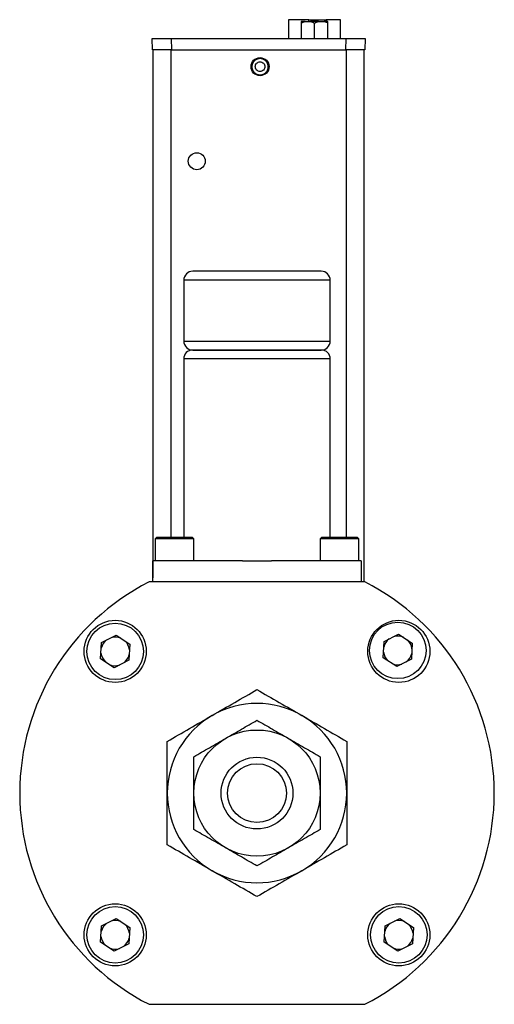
# Model space of a CAD drawing. Header units: inches. Extents: x 2.2 to 32.5, y 1.8 to 20.5.
# Tile 6 of 9: x 19.8 to 23.2, y 7.9 to 14.8. Entities that reach past the tile are written whole.
import ezdxf

# ---------------------------------------------------------------- set-up
doc = ezdxf.new("R2010")
doc.units = ezdxf.units.IN
doc.header["$LTSCALE"] = 2
doc.header["$MEASUREMENT"] = 0

msp = doc.modelspace()

# ---------------------------------------------------------------- linework, layer by layer
at = {"color": 7, "linetype": 'Continuous', "lineweight": 25}
for p, q in [((21.7226, 14.7636), (21.7226, 14.6329)), ((21.8639, 14.7636), (21.7226, 14.7636)), ((21.8639, 14.7636), (21.9859, 14.7636)), ((22.0854, 14.7636), (21.9859, 14.7636)), ((22.0854, 14.6329), (22.0854, 14.7636)), ((21.8378, 14.7518), (21.8105, 14.7518)), ((21.8105, 14.74), (21.8105, 14.6329)), ((21.8378, 14.7518), (21.8767, 14.7518)), ((21.9313, 14.7518), (21.8767, 14.7518)), ((21.904, 14.6329), (21.904, 14.74)), ((21.9313, 14.7518), (21.9702, 14.7518)), ((21.9975, 14.7518), (21.9702, 14.7518)), ((21.9975, 14.6329), (21.9975, 14.74)), ((20.7749, 14.5542), (20.7721, 14.6329)), ((20.7721, 14.6329), (20.9046, 14.6329)), ((20.9046, 14.6329), (20.9073, 14.5542)), ((20.9046, 14.6329), (22.1239, 14.6329)), ((20.9103, 14.633), (20.9103, 14.6329)), ((22.1211, 14.5542), (22.1239, 14.6329)), ((22.1239, 14.6329), (22.2564, 14.6329)), ((22.2564, 14.6329), (22.2536, 14.5542)), ((20.9073, 14.5542), (20.7749, 14.5542)), ((20.7797, 10.9897), (20.7797, 14.5542)), ((20.9073, 14.5542), (22.1211, 14.5542)), ((22.2536, 14.5542), (22.1211, 14.5542)), ((22.2487, 10.8436), (22.2487, 14.5542)), ((20.9928, 12.9472), (20.9928, 12.5222)), ((22.0128, 12.5222), (22.0128, 12.9472)), ((21.0553, 12.4597), (21.5028, 12.4597)), ((20.9928, 12.3997), (20.9928, 11.1537)), ((22.0128, 11.1537), (22.0128, 12.3997)), ((20.803, 11.1537), (20.793, 11.1437)), ((20.793, 11.1437), (20.793, 10.9897)), ((20.8033, 11.1437), (20.793, 11.1437)), ((21.053, 11.1537), (20.803, 11.1537)), ((21.063, 11.1437), (20.8033, 11.1437)), ((21.063, 11.1437), (21.053, 11.1537)), ((21.063, 10.9897), (21.063, 11.1437)), ((21.9526, 11.1537), (21.9426, 11.1437)), ((21.9426, 11.1437), (21.9426, 10.9897)), ((22.2126, 11.1437), (21.9426, 11.1437)), ((21.9622, 11.1537), (21.9526, 11.1537)), ((22.2026, 11.1537), (21.9622, 11.1537)), ((22.2126, 11.1437), (22.2026, 11.1537)), ((22.2126, 10.9897), (22.2126, 11.1437)), ((20.7797, 11.042), (20.7777, 11.0437)), ((20.7777, 11.0437), (20.7777, 10.9577)), ((20.7778, 10.8436), (20.7778, 10.9897)), ((21.4023, 10.9897), (20.7778, 10.9897)), ((21.4023, 10.9897), (21.6033, 10.9897)), ((22.2278, 10.9897), (21.6033, 10.9897)), ((22.2278, 10.9897), (22.2278, 10.8436)), ((20.7777, 10.9577), (20.7777, 10.8717)), ((20.7777, 10.8717), (20.7778, 10.8718)), ((22.2553, 10.8436), (20.7504, 10.8436)), ((20.4197, 10.4213), (20.5211, 10.4726)), ((20.5211, 10.4726), (20.6163, 10.4105)), ((22.3885, 10.4285), (22.4899, 10.4798)), ((22.4899, 10.4798), (22.585, 10.4177)), ((20.4134, 10.3078), (20.4197, 10.4213)), ((20.6163, 10.4105), (20.61, 10.297)), ((22.3822, 10.315), (22.3885, 10.4285)), ((22.585, 10.4177), (22.5788, 10.3042)), ((20.5086, 10.2457), (20.4134, 10.3078)), ((22.4774, 10.2529), (22.3822, 10.315)), ((22.5788, 10.3042), (22.4774, 10.2529)), ((20.61, 10.297), (20.5086, 10.2457)), ((20.4134, 8.3318), (20.4197, 8.4453)), ((20.4197, 8.4453), (20.5211, 8.4966)), ((20.5211, 8.4966), (20.6163, 8.4345)), ((22.3894, 8.3318), (22.3957, 8.4453)), ((22.3957, 8.4453), (22.4971, 8.4966)), ((22.4971, 8.4966), (22.5923, 8.4345)), ((20.6163, 8.4345), (20.61, 8.321)), ((22.5923, 8.4345), (22.586, 8.321)), ((20.5086, 8.2697), (20.4134, 8.3318)), ((20.61, 8.321), (20.5086, 8.2697)), ((22.4846, 8.2697), (22.3894, 8.3318)), ((22.586, 8.321), (22.4846, 8.2697)), ((20.7504, 7.8987), (22.2553, 7.8987))]:
    msp.add_line(p, q, dxfattribs=at)
at = {"color": 8, "linetype": 'Continuous', "lineweight": 25}
for p, q in [((21.8639, 14.7518), (21.8639, 14.7636)), ((21.9859, 14.7636), (21.9859, 14.7518)), ((20.9047, 11.1537), (20.9047, 14.5542)), ((22.1237, 14.5542), (22.1237, 11.1537)), ((22.0128, 12.9472), (20.9928, 12.9472)), ((20.9928, 12.5222), (21.5028, 12.5222)), ((21.5028, 12.5222), (22.0128, 12.5222)), ((22.0128, 12.3997), (20.9928, 12.3997))]:
    msp.add_line(p, q, dxfattribs=at)
at = {"color": 7, "linetype": 'Continuous', "lineweight": 25}
for centre, radius in [((21.5241, 14.4361), 0.063), ((21.0833, 13.7767), 0.0591), ((20.5146, 10.3594), 0.2165), ((22.4911, 10.3594), 0.2165), ((20.5148, 10.3592), 0.1969), ((22.4836, 10.3663), 0.1969), ((21.5028, 9.3712), 0.44), ((21.5028, 9.3712), 0.25), ((21.5028, 9.3712), 0.205), ((20.5146, 8.3829), 0.2165), ((22.4911, 8.3829), 0.2165), ((20.5148, 8.3832), 0.1969), ((22.4908, 8.3832), 0.1969)]:
    msp.add_circle(centre, radius, dxfattribs=at)
for centre, radius, start, end in [((21.0553, 12.9472), 0.0625, 90, 180), ((21.9503, 12.9472), 0.0625, 0, 90), ((21.0553, 12.5222), 0.0625, 180, 270), ((21.9503, 12.5222), 0.0625, 270, 360), ((21.0528, 12.3997), 0.06, 90, 180), ((21.9528, 12.3997), 0.06, 0, 90), ((21.5028, 9.3712), 1.6535, 117.06685, 242.93315), ((21.5028, 9.3712), 1.6535, 297.06685, 62.93315), ((20.5148, 10.3592), 0.0999, 126.74656, 166.9382), ((20.5148, 10.3592), 0.0999, 66.74656, 106.9382), ((22.4836, 10.3663), 0.0999, 126.74656, 166.9382), ((22.4836, 10.3663), 0.0999, 66.74656, 106.9382), ((22.4836, 10.3663), 0.0999, 6.74656, 46.9382), ((20.5148, 10.3592), 0.0999, 6.74656, 46.9382), ((20.5148, 10.3592), 0.0999, 186.74656, 226.9382), ((20.5148, 10.3592), 0.0999, 306.74656, 346.9382), ((22.4836, 10.3663), 0.0999, 186.74656, 226.9382), ((22.4836, 10.3663), 0.0999, 306.74656, 346.9382), ((20.5148, 10.3592), 0.0999, 246.74656, 286.9382), ((22.4836, 10.3663), 0.0999, 246.74656, 286.9382), ((21.5028, 9.3712), 0.625, 60, 120), ((21.5028, 9.3712), 0.625, 120, 180), ((21.5028, 9.3712), 0.625, 0, 60), ((21.5028, 9.3712), 0.625, 180, 240), ((21.5028, 9.3712), 0.625, 300, 0), ((21.5028, 9.3712), 0.625, 240, 300), ((20.5148, 8.3832), 0.0999, 126.74656, 166.9382), ((20.5148, 8.3832), 0.0999, 66.74656, 106.9382), ((20.5148, 8.3832), 0.0999, 6.74656, 46.9382), ((22.4908, 8.3832), 0.0999, 126.74656, 166.9382), ((22.4908, 8.3832), 0.0999, 66.74656, 106.9382), ((22.4908, 8.3832), 0.0999, 6.74656, 46.9382), ((20.5148, 8.3832), 0.0999, 186.74656, 226.9382), ((20.5148, 8.3832), 0.0999, 306.74656, 346.9382), ((22.4908, 8.3832), 0.0999, 186.74656, 226.9382), ((22.4908, 8.3832), 0.0999, 306.74656, 346.9382), ((20.5148, 8.3832), 0.0999, 246.74656, 286.9382), ((22.4908, 8.3832), 0.0999, 246.74656, 286.9382)]:
    msp.add_arc(centre, radius, start, end, dxfattribs=at)
for points in [[(21.8105, 14.74), (21.8192, 14.7451), (21.8283, 14.7493), (21.8378, 14.7518)], [(21.8105, 14.7518), (21.8105, 14.7493), (21.8105, 14.7451), (21.8105, 14.74)], [(21.8767, 14.7518), (21.8862, 14.7493), (21.8953, 14.7451), (21.904, 14.74)], [(21.904, 14.74), (21.9127, 14.7451), (21.9218, 14.7493), (21.9313, 14.7518)], [(21.9702, 14.7518), (21.9797, 14.7493), (21.9888, 14.7451), (21.9975, 14.74)], [(21.9975, 14.74), (21.9975, 14.7451), (21.9975, 14.7493), (21.9975, 14.7518)]]:
    msp.add_open_spline(points, degree=3, dxfattribs=at)
for points, knots in [([(21.5241, 14.4923), (21.5278, 14.4923), (21.5337, 14.4917), (21.5409, 14.4899), (21.5464, 14.4879), (21.5512, 14.4856), (21.5562, 14.4825), (21.5604, 14.4793), (21.5647, 14.4753), (21.5683, 14.4714), (21.5717, 14.4667), (21.5744, 14.4621), (21.5769, 14.4568), (21.5787, 14.4517), (21.58, 14.446), (21.5808, 14.4408), (21.581, 14.4349), (21.5807, 14.4296), (21.5798, 14.4238), (21.5785, 14.4187), (21.5765, 14.4132), (21.5742, 14.4084), (21.5711, 14.4034), (21.5679, 14.3991), (21.564, 14.3948), (21.56, 14.3913), (21.5553, 14.3878), (21.5507, 14.3851), (21.5454, 14.3826), (21.5404, 14.3809), (21.5347, 14.3795), (21.5294, 14.3788), (21.5236, 14.3785), (21.5182, 14.3788), (21.5125, 14.3797), (21.5073, 14.381), (21.5018, 14.383), (21.497, 14.3854), (21.492, 14.3884), (21.4877, 14.3916), (21.4834, 14.3956), (21.4799, 14.3995), (21.4764, 14.4043), (21.4737, 14.4088), (21.4713, 14.4142), (21.4695, 14.4192), (21.4681, 14.4249), (21.4674, 14.4301), (21.4671, 14.436), (21.4674, 14.4413), (21.4683, 14.4471), (21.4697, 14.4522), (21.4717, 14.4577), (21.474, 14.4625), (21.477, 14.4675), (21.4802, 14.4718), (21.4842, 14.4761), (21.4882, 14.4796), (21.4929, 14.4831), (21.4975, 14.4858), (21.5028, 14.4883), (21.5078, 14.49), (21.5132, 14.4913), (21.5185, 14.4921), (21.5222, 14.4923), (21.5241, 14.4923)], [0, 0, 0, 0, 0.031209, 0.049062, 0.062456, 0.08031, 0.093704, 0.111559, 0.124954, 0.14281, 0.156206, 0.174064, 0.18746, 0.205319, 0.218716, 0.236575, 0.249972, 0.267831, 0.281229, 0.299087, 0.312484, 0.330342, 0.343738, 0.361595, 0.37499, 0.392846, 0.40624, 0.424095, 0.437489, 0.455342, 0.468735, 0.486588, 0.499981, 0.517834, 0.531227, 0.54908, 0.562474, 0.580328, 0.593722, 0.611577, 0.624972, 0.642828, 0.656224, 0.674082, 0.687478, 0.705337, 0.718734, 0.736593, 0.74999, 0.767849, 0.781247, 0.799105, 0.812502, 0.83036, 0.843756, 0.861613, 0.875008, 0.892864, 0.906258, 0.924113, 0.937507, 0.95536, 0.968753, 0.984377, 1, 1, 1, 1]), ([(21.5241, 14.4695), (21.5197, 14.4695), (21.5109, 14.4678), (21.4998, 14.4604), (21.4924, 14.4492), (21.4897, 14.4361), (21.4924, 14.4229), (21.4998, 14.4118), (21.5109, 14.4044), (21.5241, 14.4017), (21.5372, 14.4044), (21.5484, 14.4118), (21.5558, 14.4229), (21.5584, 14.4361), (21.5558, 14.4492), (21.5484, 14.4604), (21.5372, 14.4678), (21.5285, 14.4695), (21.5241, 14.4695)], [0, 0, 0, 0, 0.062471, 0.12496, 0.187471, 0.25, 0.312529, 0.37504, 0.437529, 0.5, 0.562471, 0.62496, 0.687471, 0.75, 0.812529, 0.87504, 0.937529, 1, 1, 1, 1]), ([(21.9503, 13.0097), (21.9503, 13.0097), (21.9032, 13.0097), (21.7354, 13.0097), (21.6215, 13.0097), (21.3842, 13.0097), (21.2703, 13.0097), (21.1025, 13.0097), (21.0553, 13.0097), (21.0553, 13.0097)], [0, 0, 0, 0, 0.25, 0.25, 0.5, 0.5, 0.75, 0.75, 1, 1, 1, 1]), ([(21.9528, 12.4597), (21.9528, 12.4597), (21.9054, 12.4597), (21.7367, 12.4597), (21.6222, 12.4597), (21.3835, 12.4597), (21.269, 12.4597), (21.1003, 12.4597), (21.0528, 12.4597), (21.0528, 12.4597)], [0, 0, 0, 0, 0.25, 0.25, 0.5, 0.5, 0.75, 0.75, 1, 1, 1, 1]), ([(21.5028, 12.4597), (21.6215, 12.4597), (21.7354, 12.4597), (21.9032, 12.4597), (21.9503, 12.4597), (21.9503, 12.4597)], [0, 0, 0, 0, 0.5, 0.5, 1, 1, 1, 1]), ([(21.1903, 9.9124), (21.2432, 9.943), (21.2957, 9.9732), (21.3998, 10.0333), (21.4514, 10.0632), (21.5028, 10.0928)], [0, 0, 0, 0, 0.5, 0.5, 1, 1, 1, 1]), ([(21.5028, 10.0928), (21.5542, 10.0632), (21.6059, 10.0333), (21.71, 9.9732), (21.7625, 9.943), (21.8153, 9.9124)], [0, 0, 0, 0, 0.5, 0.5, 1, 1, 1, 1]), ([(20.8778, 9.732), (20.9292, 9.7617), (20.9809, 9.7915), (21.085, 9.8516), (21.1375, 9.8819), (21.1903, 9.9124)], [0, 0, 0, 0, 0.5, 0.5, 1, 1, 1, 1]), ([(21.8153, 9.9124), (21.8682, 9.8819), (21.9207, 9.8516), (22.0248, 9.7915), (22.0764, 9.7617), (22.1278, 9.732)], [0, 0, 0, 0, 0.5, 0.5, 1, 1, 1, 1]), ([(21.2828, 9.7522), (21.3204, 9.7739), (21.3574, 9.7953), (21.4307, 9.8376), (21.4669, 9.8585), (21.5028, 9.8792)], [0, 0, 0, 0, 0.5, 0.5, 1, 1, 1, 1]), ([(21.5028, 9.8792), (21.5388, 9.8585), (21.575, 9.8376), (21.6483, 9.7953), (21.6853, 9.7739), (21.7228, 9.7522)], [0, 0, 0, 0, 0.5, 0.5, 1, 1, 1, 1]), ([(21.0628, 9.6252), (21.0988, 9.6459), (21.135, 9.6669), (21.2083, 9.7092), (21.2453, 9.7305), (21.2828, 9.7522)], [0, 0, 0, 0, 0.5, 0.5, 1, 1, 1, 1]), ([(21.7228, 9.7522), (21.7604, 9.7305), (21.7974, 9.7092), (21.8707, 9.6669), (21.9069, 9.6459), (21.9428, 9.6252)], [0, 0, 0, 0, 0.5, 0.5, 1, 1, 1, 1]), ([(20.8778, 9.3712), (20.8778, 9.4322), (20.8778, 9.4928), (20.8778, 9.613), (20.8778, 9.6727), (20.8778, 9.732)], [0, 0, 0, 0, 0.5, 0.5, 1, 1, 1, 1]), ([(22.1278, 9.732), (22.1278, 9.6727), (22.1278, 9.613), (22.1278, 9.4928), (22.1278, 9.4322), (22.1278, 9.3712)], [0, 0, 0, 0, 0.5, 0.5, 1, 1, 1, 1]), ([(21.0628, 9.3712), (21.0628, 9.4145), (21.0628, 9.4573), (21.0628, 9.5419), (21.0628, 9.5837), (21.0628, 9.6252)], [0, 0, 0, 0, 0.5, 0.5, 1, 1, 1, 1]), ([(21.9428, 9.6252), (21.9428, 9.5837), (21.9428, 9.5419), (21.9428, 9.4573), (21.9428, 9.4145), (21.9428, 9.3712)], [0, 0, 0, 0, 0.5, 0.5, 1, 1, 1, 1]), ([(20.8778, 9.0103), (20.8778, 9.0697), (20.8778, 9.1293), (20.8778, 9.2495), (20.8778, 9.3101), (20.8778, 9.3712)], [0, 0, 0, 0, 0.5, 0.5, 1, 1, 1, 1]), ([(21.0628, 9.1171), (21.0628, 9.1586), (21.0628, 9.2005), (21.0628, 9.285), (21.0628, 9.3278), (21.0628, 9.3712)], [0, 0, 0, 0, 0.5, 0.5, 1, 1, 1, 1]), ([(21.9428, 9.3712), (21.9428, 9.3278), (21.9428, 9.285), (21.9428, 9.2005), (21.9428, 9.1586), (21.9428, 9.1171)], [0, 0, 0, 0, 0.5, 0.5, 1, 1, 1, 1]), ([(22.1278, 9.3712), (22.1278, 9.3101), (22.1278, 9.2495), (22.1278, 9.1293), (22.1278, 9.0697), (22.1278, 9.0103)], [0, 0, 0, 0, 0.5, 0.5, 1, 1, 1, 1]), ([(21.2828, 8.9901), (21.2453, 9.0118), (21.2083, 9.0332), (21.135, 9.0755), (21.0988, 9.0964), (21.0628, 9.1171)], [0, 0, 0, 0, 0.5, 0.5, 1, 1, 1, 1]), ([(21.9428, 9.1171), (21.9069, 9.0964), (21.8707, 9.0755), (21.7974, 9.0332), (21.7604, 9.0118), (21.7228, 8.9901)], [0, 0, 0, 0, 0.5, 0.5, 1, 1, 1, 1]), ([(21.1903, 8.8299), (21.1375, 8.8604), (21.085, 8.8907), (20.9809, 8.9508), (20.9292, 8.9806), (20.8778, 9.0103)], [0, 0, 0, 0, 0.5, 0.5, 1, 1, 1, 1]), ([(22.1278, 9.0103), (22.0764, 8.9806), (22.0248, 8.9508), (21.9207, 8.8907), (21.8682, 8.8604), (21.8153, 8.8299)], [0, 0, 0, 0, 0.5, 0.5, 1, 1, 1, 1]), ([(21.5028, 8.8631), (21.4669, 8.8838), (21.4307, 8.9048), (21.3574, 8.947), (21.3204, 8.9684), (21.2828, 8.9901)], [0, 0, 0, 0, 0.5, 0.5, 1, 1, 1, 1]), ([(21.7228, 8.9901), (21.6853, 8.9684), (21.6483, 8.947), (21.575, 8.9048), (21.5388, 8.8838), (21.5028, 8.8631)], [0, 0, 0, 0, 0.5, 0.5, 1, 1, 1, 1]), ([(21.5028, 8.6495), (21.4514, 8.6791), (21.3998, 8.709), (21.2957, 8.7691), (21.2432, 8.7994), (21.1903, 8.8299)], [0, 0, 0, 0, 0.5, 0.5, 1, 1, 1, 1]), ([(21.8153, 8.8299), (21.7625, 8.7994), (21.71, 8.7691), (21.6059, 8.709), (21.5542, 8.6791), (21.5028, 8.6495)], [0, 0, 0, 0, 0.5, 0.5, 1, 1, 1, 1])]:
    msp.add_open_spline(points, degree=3, knots=knots, dxfattribs=at)

doc.saveas('drawing.dxf')
